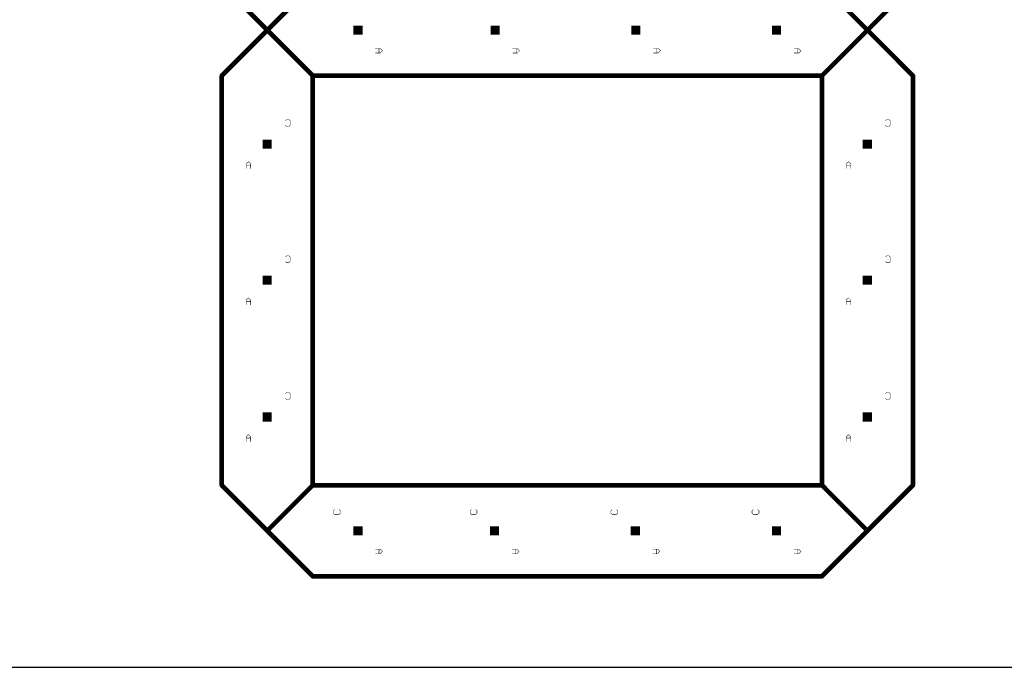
# Model space of a CAD drawing. Extents: x 0 to 229, y 0 to 70.
# Tile 3 of 9: x 54 to 108, y 0 to 36. Entities that reach past the tile are written whole.
import ezdxf

# ---------------------------------------------------------------- set-up
doc = ezdxf.new("R2010")
doc.units = 0
doc.layers.add('20', color=7, linetype='CONTINUOUS')
doc.layers.add('22', color=253, linetype='CONTINUOUS')

# ---------------------------------------------------------------- blocks, each defined once
blk = doc.blocks.new('RECT')
blk.add_solid([(-0.5, -0.5), (0.5, -0.5), (-0.5, 0.5), (0.5, 0.5)])

msp = doc.modelspace()

# ---------------------------------------------------------------- linework, layer by layer
at = {"layer": '20'}
msp.add_line((0, 0), (229, 0), dxfattribs=at)
at = {"layer": '22'}
for points, const_width in [([(70.25, 37.5), (65.25, 32.5)], 0.254), ([(70.25, 32.5), (65.25, 37.5)], 0.254), ([(100.75, 35), (98.25, 37.5)], 0.254), ([(103.25, 37.5), (100.75, 35)], 0.254), ([(100.75, 35), (98.25, 32.5)], 0.254), ([(100.75, 35), (103.25, 32.5)], 0.254), ([(73.9556, 33.9982), (73.7014, 33.9982)], 0.0254), ([(73.7014, 33.744), (73.9556, 33.744)], 0.0254), ([(73.892, 33.744), (73.892, 33.9982)], 0.0254), ([(74.0827, 33.8711), (73.9556, 33.9982)], 0.0254), ([(73.9556, 33.744), (74.0827, 33.8711)], 0.0254), ([(81.4981, 33.9982), (81.2439, 33.9982)], 0.0254), ([(81.2439, 33.744), (81.4981, 33.744)], 0.0254), ([(81.4345, 33.744), (81.4345, 33.9982)], 0.0254), ([(81.6252, 33.8711), (81.4981, 33.9982)], 0.0254), ([(81.4981, 33.744), (81.6252, 33.8711)], 0.0254), ([(89.2381, 33.9982), (88.9839, 33.9982)], 0.0254), ([(88.9839, 33.744), (89.2381, 33.744)], 0.0254), ([(89.1745, 33.744), (89.1745, 33.9982)], 0.0254), ([(89.3652, 33.8711), (89.2381, 33.9982)], 0.0254), ([(89.2381, 33.744), (89.3652, 33.8711)], 0.0254), ([(96.9682, 33.9981), (96.714, 33.9981)], 0.0254), ([(96.714, 33.7439), (96.9682, 33.7439)], 0.0254), ([(96.9046, 33.7439), (96.9046, 33.9981)], 0.0254), ([(97.0953, 33.871), (96.9682, 33.9981)], 0.0254), ([(96.9682, 33.7439), (97.0953, 33.871)], 0.0254), ([(65.25, 32.5), (65.25, 10)], 0.254), ([(70.25, 32.5), (98.25, 32.5)], 0.254), ([(70.25, 10), (70.25, 32.5)], 0.254), ([(98.25, 32.5), (98.25, 10)], 0.254), ([(103.25, 10), (103.25, 32.5)], 0.254), ([(68.7506, 30.0242), (68.8142, 30.0878)], 0.0254), ([(68.8142, 29.7065), (68.7506, 29.77)], 0.0254), ([(68.8142, 30.0878), (68.9413, 30.0878)], 0.0254), ([(68.9413, 30.0878), (69.0048, 30.0242)], 0.0254), ([(69.0048, 29.77), (68.9413, 29.7065)], 0.0254), ([(69.0048, 30.0242), (69.0048, 29.77)], 0.0254), ([(101.7456, 30.0241), (101.8092, 30.0877)], 0.0254), ([(101.8092, 29.7064), (101.7456, 29.7699)], 0.0254), ([(101.8092, 30.0877), (101.9363, 30.0877)], 0.0254), ([(101.9363, 30.0877), (101.9998, 30.0241)], 0.0254), ([(101.9998, 29.7699), (101.9363, 29.7064)], 0.0254), ([(101.9998, 30.0241), (101.9998, 29.7699)], 0.0254), ([(68.9413, 29.7065), (68.8142, 29.7065)], 0.0254), ([(101.9363, 29.7064), (101.8092, 29.7064)], 0.0254), ([(66.7119, 27.7764), (66.5848, 27.6493)], 0.0254), ([(66.5848, 27.6493), (66.5848, 27.3951)], 0.0254), ([(66.839, 27.6493), (66.7119, 27.7764)], 0.0254), ([(66.839, 27.3951), (66.839, 27.6493)], 0.0254), ([(99.7069, 27.7763), (99.5798, 27.6492)], 0.0254), ([(99.5798, 27.6492), (99.5798, 27.395)], 0.0254), ([(99.834, 27.6492), (99.7069, 27.7763)], 0.0254), ([(99.834, 27.395), (99.834, 27.6492)], 0.0254), ([(66.839, 27.5857), (66.5848, 27.5857)], 0.0254), ([(99.834, 27.5856), (99.5798, 27.5856)], 0.0254), ([(68.7506, 22.5441), (68.8142, 22.6077)], 0.0254), ([(68.8142, 22.2264), (68.7506, 22.2899)], 0.0254), ([(68.8142, 22.6077), (68.9413, 22.6077)], 0.0254), ([(68.9413, 22.2264), (68.8142, 22.2264)], 0.0254), ([(68.9413, 22.6077), (69.0048, 22.5441)], 0.0254), ([(69.0048, 22.2899), (68.9413, 22.2264)], 0.0254), ([(69.0048, 22.5441), (69.0048, 22.2899)], 0.0254), ([(101.7456, 22.5441), (101.8092, 22.6077)], 0.0254), ([(101.8092, 22.2264), (101.7456, 22.2899)], 0.0254), ([(101.8092, 22.6077), (101.9363, 22.6077)], 0.0254), ([(101.9363, 22.2264), (101.8092, 22.2264)], 0.0254), ([(101.9363, 22.6077), (101.9998, 22.5441)], 0.0254), ([(101.9998, 22.2899), (101.9363, 22.2264)], 0.0254), ([(101.9998, 22.5441), (101.9998, 22.2899)], 0.0254), ([(66.7119, 20.2963), (66.5848, 20.1692)], 0.0254), ([(66.5848, 20.1692), (66.5848, 19.915)], 0.0254), ([(66.839, 20.1056), (66.5848, 20.1056)], 0.0254), ([(66.839, 20.1692), (66.7119, 20.2963)], 0.0254), ([(66.839, 19.915), (66.839, 20.1692)], 0.0254), ([(99.7069, 20.2963), (99.5798, 20.1692)], 0.0254), ([(99.5798, 20.1692), (99.5798, 19.915)], 0.0254), ([(99.834, 20.1056), (99.5798, 20.1056)], 0.0254), ([(99.834, 20.1692), (99.7069, 20.2963)], 0.0254), ([(99.834, 19.915), (99.834, 20.1692)], 0.0254), ([(68.7506, 15.0329), (68.8142, 15.0965)], 0.0254), ([(68.8142, 14.7152), (68.7506, 14.7787)], 0.0254), ([(68.8142, 15.0965), (68.9413, 15.0965)], 0.0254), ([(68.9413, 14.7152), (68.8142, 14.7152)], 0.0254), ([(68.9413, 15.0965), (69.0048, 15.0329)], 0.0254), ([(69.0048, 14.7787), (68.9413, 14.7152)], 0.0254), ([(69.0048, 15.0329), (69.0048, 14.7787)], 0.0254), ([(101.7456, 15.0329), (101.8092, 15.0965)], 0.0254), ([(101.8092, 14.7152), (101.7456, 14.7787)], 0.0254), ([(101.8092, 15.0965), (101.9363, 15.0965)], 0.0254), ([(101.9363, 14.7152), (101.8092, 14.7152)], 0.0254), ([(101.9363, 15.0965), (101.9998, 15.0329)], 0.0254), ([(101.9998, 14.7787), (101.9363, 14.7152)], 0.0254), ([(101.9998, 15.0329), (101.9998, 14.7787)], 0.0254), ([(66.7119, 12.7851), (66.5848, 12.658)], 0.0254), ([(66.5848, 12.658), (66.5848, 12.4038)], 0.0254), ([(66.839, 12.5944), (66.5848, 12.5944)], 0.0254), ([(66.839, 12.658), (66.7119, 12.7851)], 0.0254), ([(66.839, 12.4038), (66.839, 12.658)], 0.0254), ([(99.7069, 12.7851), (99.5798, 12.658)], 0.0254), ([(99.5798, 12.658), (99.5798, 12.4038)], 0.0254), ([(99.834, 12.5944), (99.5798, 12.5944)], 0.0254), ([(99.834, 12.658), (99.7069, 12.7851)], 0.0254), ([(99.834, 12.4038), (99.834, 12.658)], 0.0254), ([(67.75, 7.5), (65.25, 10)], 0.254), ([(70.25, 10), (67.75, 7.5)], 0.254), ([(98.25, 10), (70.25, 10)], 0.254), ([(98.25, 10), (100.75, 7.5)], 0.254), ([(103.25, 10), (100.75, 7.5)], 0.254), ([(71.39, 8.5941), (71.4535, 8.6577)], 0.0254), ([(71.7077, 8.6577), (71.7713, 8.5941)], 0.0254), ([(78.9013, 8.5941), (78.9648, 8.6577)], 0.0254), ([(79.219, 8.6577), (79.2826, 8.5941)], 0.0254), ([(86.6413, 8.5941), (86.7048, 8.6577)], 0.0254), ([(86.959, 8.6577), (87.0226, 8.5941)], 0.0254), ([(94.4025, 8.5941), (94.466, 8.6577)], 0.0254), ([(94.7202, 8.6577), (94.7838, 8.5941)], 0.0254), ([(71.39, 8.467), (71.39, 8.5941)], 0.0254), ([(71.4535, 8.4035), (71.39, 8.467)], 0.0254), ([(71.7077, 8.4035), (71.4535, 8.4035)], 0.0254), ([(71.7713, 8.467), (71.7077, 8.4035)], 0.0254), ([(71.7713, 8.5941), (71.7713, 8.467)], 0.0254), ([(78.9013, 8.467), (78.9013, 8.5941)], 0.0254), ([(78.9648, 8.4035), (78.9013, 8.467)], 0.0254), ([(79.219, 8.4035), (78.9648, 8.4035)], 0.0254), ([(79.2826, 8.467), (79.219, 8.4035)], 0.0254), ([(79.2826, 8.5941), (79.2826, 8.467)], 0.0254), ([(86.6413, 8.467), (86.6413, 8.5941)], 0.0254), ([(86.7048, 8.4035), (86.6413, 8.467)], 0.0254), ([(86.959, 8.4035), (86.7048, 8.4035)], 0.0254), ([(87.0226, 8.467), (86.959, 8.4035)], 0.0254), ([(87.0226, 8.5941), (87.0226, 8.467)], 0.0254), ([(94.4025, 8.467), (94.4025, 8.5941)], 0.0254), ([(94.466, 8.4035), (94.4025, 8.467)], 0.0254), ([(94.7202, 8.4035), (94.466, 8.4035)], 0.0254), ([(94.7838, 8.467), (94.7202, 8.4035)], 0.0254), ([(94.7838, 8.5941), (94.7838, 8.467)], 0.0254), ([(70.25, 5), (67.75, 7.5)], 0.254), ([(100.75, 7.5), (98.25, 5)], 0.254), ([(73.9556, 6.4919), (73.7014, 6.4919)], 0.0254), ([(73.892, 6.2377), (73.892, 6.4919)], 0.0254), ([(74.0827, 6.3648), (73.9556, 6.4919)], 0.0254), ([(81.4669, 6.4919), (81.2127, 6.4919)], 0.0254), ([(81.4033, 6.2377), (81.4033, 6.4919)], 0.0254), ([(81.594, 6.3648), (81.4669, 6.4919)], 0.0254), ([(89.2069, 6.4919), (88.9527, 6.4919)], 0.0254), ([(89.1433, 6.2377), (89.1433, 6.4919)], 0.0254), ([(89.334, 6.3648), (89.2069, 6.4919)], 0.0254), ([(96.9681, 6.4919), (96.7139, 6.4919)], 0.0254), ([(96.9045, 6.2377), (96.9045, 6.4919)], 0.0254), ([(97.0952, 6.3648), (96.9681, 6.4919)], 0.0254), ([(73.7014, 6.2377), (73.9556, 6.2377)], 0.0254), ([(73.9556, 6.2377), (74.0827, 6.3648)], 0.0254), ([(81.2127, 6.2377), (81.4669, 6.2377)], 0.0254), ([(81.4669, 6.2377), (81.594, 6.3648)], 0.0254), ([(88.9527, 6.2377), (89.2069, 6.2377)], 0.0254), ([(89.2069, 6.2377), (89.334, 6.3648)], 0.0254), ([(96.7139, 6.2377), (96.9681, 6.2377)], 0.0254), ([(96.9681, 6.2377), (97.0952, 6.3648)], 0.0254), ([(70.25, 5), (98.25, 5)], 0.254)]:
    msp.add_lwpolyline(points, dxfattribs=dict(at, const_width=const_width))
for points, const_width in [([(100.7949, 35.0449, 1), (100.7051, 34.9551)], 0.127), ([(100.7051, 35.0449, 1), (100.7949, 34.9551)], 0.127), ([(100.7949, 34.9551, 1), (100.7051, 35.0449)], 0.127), ([(100.7051, 34.9551, 1), (100.7949, 35.0449)], 0.127), ([(73.7014, 34.0046, 1), (73.7014, 33.9919)], 0.0127), ([(73.7014, 33.7503, 1), (73.7014, 33.7377)], 0.0127), ([(73.8984, 33.9982, 1), (73.8857, 33.9982)], 0.0127), ([(73.8857, 33.744, 1), (73.8984, 33.744)], 0.0127), ([(73.9601, 34.0027, 1), (73.9511, 33.9937)], 0.0127), ([(73.9511, 33.7485, 1), (73.9601, 33.7395)], 0.0127), ([(73.9556, 33.9919, 1), (73.9556, 34.0046)], 0.0127), ([(73.9556, 33.7377, 1), (73.9556, 33.7503)], 0.0127), ([(74.0872, 33.8666, 1), (74.0782, 33.8756)], 0.0127), ([(74.0782, 33.8666, 1), (74.0872, 33.8756)], 0.0127), ([(81.2439, 34.0046, 1), (81.2439, 33.9919)], 0.0127), ([(81.2439, 33.7503, 1), (81.2439, 33.7377)], 0.0127), ([(81.4408, 33.9982, 1), (81.4282, 33.9982)], 0.0127), ([(81.4282, 33.744, 1), (81.4408, 33.744)], 0.0127), ([(81.5026, 34.0027, 1), (81.4936, 33.9937)], 0.0127), ([(81.4936, 33.7485, 1), (81.5026, 33.7395)], 0.0127), ([(81.4981, 33.9919, 1), (81.4981, 34.0046)], 0.0127), ([(81.4981, 33.7377, 1), (81.4981, 33.7503)], 0.0127), ([(81.6297, 33.8666, 1), (81.6207, 33.8756)], 0.0127), ([(81.6207, 33.8666, 1), (81.6297, 33.8756)], 0.0127), ([(88.9839, 34.0046, 1), (88.9839, 33.9919)], 0.0127), ([(88.9839, 33.7503, 1), (88.9839, 33.7377)], 0.0127), ([(89.1809, 33.9982, 1), (89.1682, 33.9982)], 0.0127), ([(89.1682, 33.744, 1), (89.1809, 33.744)], 0.0127), ([(89.2426, 34.0027, 1), (89.2336, 33.9937)], 0.0127), ([(89.2336, 33.7485, 1), (89.2426, 33.7395)], 0.0127), ([(89.2381, 33.9919, 1), (89.2381, 34.0046)], 0.0127), ([(89.2381, 33.7377, 1), (89.2381, 33.7503)], 0.0127), ([(89.3697, 33.8666, 1), (89.3607, 33.8756)], 0.0127), ([(89.3607, 33.8666, 1), (89.3697, 33.8756)], 0.0127), ([(96.714, 33.7503, 1), (96.714, 33.7376)], 0.0127), ([(96.714, 34.0044, 1), (96.714, 33.9918)], 0.0127), ([(96.9109, 33.9981, 1), (96.8983, 33.9981)], 0.0127), ([(96.8983, 33.7439, 1), (96.9109, 33.7439)], 0.0127), ([(96.9727, 34.0026, 1), (96.9637, 33.9936)], 0.0127), ([(96.9637, 33.7484, 1), (96.9727, 33.7394)], 0.0127), ([(96.9682, 33.9918, 1), (96.9682, 34.0044)], 0.0127), ([(96.9682, 33.7376, 1), (96.9682, 33.7503)], 0.0127), ([(97.0998, 33.8665, 1), (97.0908, 33.8755)], 0.0127), ([(97.0908, 33.8665, 1), (97.0998, 33.8755)], 0.0127), ([(65.3135, 32.5, 1), (65.1865, 32.5)], 0.127), ([(65.2051, 32.5449, 1), (65.2949, 32.4551)], 0.127), ([(70.25, 32.5635, 1), (70.25, 32.4365)], 0.127), ([(70.3135, 32.5, 1), (70.1865, 32.5)], 0.127), ([(70.2051, 32.4551, 1), (70.2949, 32.5449)], 0.127), ([(98.3135, 32.5, 1), (98.1865, 32.5)], 0.127), ([(98.2051, 32.5449, 1), (98.2949, 32.4551)], 0.127), ([(98.25, 32.4365, 1), (98.25, 32.5635)], 0.127), ([(103.3135, 32.5, 1), (103.1865, 32.5)], 0.127), ([(103.2051, 32.4551, 1), (103.2949, 32.5449)], 0.127), ([(68.7461, 30.0287, 1), (68.7551, 30.0197)], 0.0127), ([(68.7551, 29.7745, 1), (68.7461, 29.7655)], 0.0127), ([(68.8142, 30.0942, 1), (68.8142, 30.0815)], 0.0127), ([(68.8187, 30.0833, 1), (68.8097, 30.0923)], 0.0127), ([(68.9458, 30.0923, 1), (68.9368, 30.0833)], 0.0127), ([(68.9413, 30.0815, 1), (68.9413, 30.0942)], 0.0127), ([(69.0112, 30.0242, 1), (68.9985, 30.0242)], 0.0127), ([(68.9985, 29.77, 1), (69.0112, 29.77)], 0.0127), ([(69.0003, 30.0197, 1), (69.0093, 30.0287)], 0.0127), ([(69.0093, 29.7655, 1), (69.0003, 29.7745)], 0.0127), ([(101.7411, 30.0286, 1), (101.7501, 30.0196)], 0.0127), ([(101.7501, 29.7744, 1), (101.7411, 29.7654)], 0.0127), ([(101.8092, 30.0941, 1), (101.8092, 30.0814)], 0.0127), ([(101.8137, 30.0832, 1), (101.8047, 30.0922)], 0.0127), ([(101.9408, 30.0922, 1), (101.9318, 30.0832)], 0.0127), ([(101.9363, 30.0814, 1), (101.9363, 30.0941)], 0.0127), ([(102.0062, 30.0241, 1), (101.9935, 30.0241)], 0.0127), ([(101.9935, 29.7699, 1), (102.0062, 29.7699)], 0.0127), ([(101.9953, 30.0196, 1), (102.0043, 30.0286)], 0.0127), ([(102.0043, 29.7654, 1), (101.9953, 29.7744)], 0.0127), ([(68.8142, 29.7129, 1), (68.8142, 29.7002)], 0.0127), ([(68.8097, 29.702, 1), (68.8187, 29.711)], 0.0127), ([(68.9368, 29.711, 1), (68.9458, 29.702)], 0.0127), ([(68.9413, 29.7002, 1), (68.9413, 29.7129)], 0.0127), ([(101.8092, 29.7128, 1), (101.8092, 29.7001)], 0.0127), ([(101.8047, 29.7019, 1), (101.8137, 29.7109)], 0.0127), ([(101.9318, 29.7109, 1), (101.9408, 29.7019)], 0.0127), ([(101.9363, 29.7001, 1), (101.9363, 29.7128)], 0.0127), ([(66.5803, 27.6538, 1), (66.5893, 27.6448)], 0.0127), ([(66.5911, 27.6493, 1), (66.5785, 27.6493)], 0.0127), ([(66.7164, 27.7809, 1), (66.7074, 27.7719)], 0.0127), ([(66.7164, 27.7719, 1), (66.7074, 27.7809)], 0.0127), ([(66.8453, 27.6493, 1), (66.8327, 27.6493)], 0.0127), ([(66.8345, 27.6448, 1), (66.8435, 27.6538)], 0.0127), ([(99.5862, 27.6492, 1), (99.5735, 27.6492)], 0.0127), ([(99.5753, 27.6537, 1), (99.5843, 27.6447)], 0.0127), ([(99.7114, 27.7808, 1), (99.7024, 27.7718)], 0.0127), ([(99.7114, 27.7718, 1), (99.7024, 27.7808)], 0.0127), ([(99.8404, 27.6492, 1), (99.8277, 27.6492)], 0.0127), ([(99.8295, 27.6447, 1), (99.8385, 27.6537)], 0.0127), ([(66.5848, 27.5921, 1), (66.5848, 27.5794)], 0.0127), ([(66.5785, 27.3951, 1), (66.5911, 27.3951)], 0.0127), ([(66.8327, 27.3951, 1), (66.8453, 27.3951)], 0.0127), ([(66.839, 27.5794, 1), (66.839, 27.5921)], 0.0127), ([(99.5798, 27.592, 1), (99.5798, 27.5793)], 0.0127), ([(99.5735, 27.395, 1), (99.5862, 27.395)], 0.0127), ([(99.8277, 27.395, 1), (99.8404, 27.395)], 0.0127), ([(99.834, 27.5793, 1), (99.834, 27.592)], 0.0127), ([(68.7461, 22.5486, 1), (68.7551, 22.5396)], 0.0127), ([(68.7551, 22.2944, 1), (68.7461, 22.2854)], 0.0127), ([(68.8142, 22.6141, 1), (68.8142, 22.6014)], 0.0127), ([(68.8142, 22.2328, 1), (68.8142, 22.2201)], 0.0127), ([(68.8187, 22.6032, 1), (68.8097, 22.6122)], 0.0127), ([(68.8097, 22.2219, 1), (68.8187, 22.2309)], 0.0127), ([(68.9458, 22.6122, 1), (68.9368, 22.6032)], 0.0127), ([(68.9368, 22.2309, 1), (68.9458, 22.2219)], 0.0127), ([(68.9413, 22.6014, 1), (68.9413, 22.6141)], 0.0127), ([(68.9413, 22.2201, 1), (68.9413, 22.2328)], 0.0127), ([(69.0112, 22.5441, 1), (68.9985, 22.5441)], 0.0127), ([(68.9985, 22.2899, 1), (69.0112, 22.2899)], 0.0127), ([(69.0003, 22.5396, 1), (69.0093, 22.5486)], 0.0127), ([(69.0093, 22.2854, 1), (69.0003, 22.2944)], 0.0127), ([(101.7411, 22.5486, 1), (101.7501, 22.5396)], 0.0127), ([(101.7501, 22.2944, 1), (101.7411, 22.2854)], 0.0127), ([(101.8092, 22.6141, 1), (101.8092, 22.6014)], 0.0127), ([(101.8092, 22.2328, 1), (101.8092, 22.2201)], 0.0127), ([(101.8137, 22.6032, 1), (101.8047, 22.6122)], 0.0127), ([(101.8047, 22.2219, 1), (101.8137, 22.2309)], 0.0127), ([(101.9408, 22.6122, 1), (101.9318, 22.6032)], 0.0127), ([(101.9318, 22.2309, 1), (101.9408, 22.2219)], 0.0127), ([(101.9363, 22.6014, 1), (101.9363, 22.6141)], 0.0127), ([(101.9363, 22.2201, 1), (101.9363, 22.2328)], 0.0127), ([(102.0062, 22.5441, 1), (101.9935, 22.5441)], 0.0127), ([(101.9935, 22.2899, 1), (102.0062, 22.2899)], 0.0127), ([(101.9953, 22.5396, 1), (102.0043, 22.5486)], 0.0127), ([(102.0043, 22.2854, 1), (101.9953, 22.2944)], 0.0127), ([(66.5803, 20.1737, 1), (66.5893, 20.1647)], 0.0127), ([(66.5848, 20.112, 1), (66.5848, 20.0993)], 0.0127), ([(66.5911, 20.1692, 1), (66.5785, 20.1692)], 0.0127), ([(66.7164, 20.3008, 1), (66.7074, 20.2918)], 0.0127), ([(66.7164, 20.2918, 1), (66.7074, 20.3008)], 0.0127), ([(66.8453, 20.1692, 1), (66.8327, 20.1692)], 0.0127), ([(66.8345, 20.1647, 1), (66.8435, 20.1737)], 0.0127), ([(66.839, 20.0993, 1), (66.839, 20.112)], 0.0127), ([(99.5862, 20.1692, 1), (99.5735, 20.1692)], 0.0127), ([(99.5753, 20.1737, 1), (99.5843, 20.1647)], 0.0127), ([(99.5798, 20.112, 1), (99.5798, 20.0993)], 0.0127), ([(99.7114, 20.3008, 1), (99.7024, 20.2918)], 0.0127), ([(99.7114, 20.2918, 1), (99.7024, 20.3008)], 0.0127), ([(99.8404, 20.1692, 1), (99.8277, 20.1692)], 0.0127), ([(99.8295, 20.1647, 1), (99.8385, 20.1737)], 0.0127), ([(99.834, 20.0993, 1), (99.834, 20.112)], 0.0127), ([(66.5785, 19.915, 1), (66.5911, 19.915)], 0.0127), ([(66.8327, 19.915, 1), (66.8453, 19.915)], 0.0127), ([(99.5735, 19.915, 1), (99.5862, 19.915)], 0.0127), ([(99.8277, 19.915, 1), (99.8404, 19.915)], 0.0127), ([(68.7461, 15.0374, 1), (68.7551, 15.0284)], 0.0127), ([(68.7551, 14.7832, 1), (68.7461, 14.7742)], 0.0127), ([(68.8142, 15.1029, 1), (68.8142, 15.0902)], 0.0127), ([(68.8142, 14.7216, 1), (68.8142, 14.7089)], 0.0127), ([(68.8187, 15.092, 1), (68.8097, 15.101)], 0.0127), ([(68.8097, 14.7107, 1), (68.8187, 14.7197)], 0.0127), ([(68.9458, 15.101, 1), (68.9368, 15.092)], 0.0127), ([(68.9368, 14.7197, 1), (68.9458, 14.7107)], 0.0127), ([(68.9413, 15.0902, 1), (68.9413, 15.1029)], 0.0127), ([(68.9413, 14.7089, 1), (68.9413, 14.7216)], 0.0127), ([(69.0112, 15.0329, 1), (68.9985, 15.0329)], 0.0127), ([(68.9985, 14.7787, 1), (69.0112, 14.7787)], 0.0127), ([(69.0003, 15.0284, 1), (69.0093, 15.0374)], 0.0127), ([(69.0093, 14.7742, 1), (69.0003, 14.7832)], 0.0127), ([(101.7411, 15.0374, 1), (101.7501, 15.0284)], 0.0127), ([(101.7501, 14.7832, 1), (101.7411, 14.7742)], 0.0127), ([(101.8092, 15.1029, 1), (101.8092, 15.0902)], 0.0127), ([(101.8092, 14.7216, 1), (101.8092, 14.7089)], 0.0127), ([(101.8137, 15.092, 1), (101.8047, 15.101)], 0.0127), ([(101.8047, 14.7107, 1), (101.8137, 14.7197)], 0.0127), ([(101.9408, 15.101, 1), (101.9318, 15.092)], 0.0127), ([(101.9318, 14.7197, 1), (101.9408, 14.7107)], 0.0127), ([(101.9363, 15.0902, 1), (101.9363, 15.1029)], 0.0127), ([(101.9363, 14.7089, 1), (101.9363, 14.7216)], 0.0127), ([(102.0062, 15.0329, 1), (101.9935, 15.0329)], 0.0127), ([(101.9935, 14.7787, 1), (102.0062, 14.7787)], 0.0127), ([(101.9953, 15.0284, 1), (102.0043, 15.0374)], 0.0127), ([(102.0043, 14.7742, 1), (101.9953, 14.7832)], 0.0127), ([(66.5803, 12.6625, 1), (66.5893, 12.6535)], 0.0127), ([(66.5911, 12.658, 1), (66.5785, 12.658)], 0.0127), ([(66.5848, 12.6007, 1), (66.5848, 12.5881)], 0.0127), ([(66.7164, 12.7896, 1), (66.7074, 12.7806)], 0.0127), ([(66.7164, 12.7806, 1), (66.7074, 12.7896)], 0.0127), ([(66.8453, 12.658, 1), (66.8327, 12.658)], 0.0127), ([(66.8345, 12.6535, 1), (66.8435, 12.6625)], 0.0127), ([(66.839, 12.5881, 1), (66.839, 12.6007)], 0.0127), ([(99.5862, 12.658, 1), (99.5735, 12.658)], 0.0127), ([(99.5753, 12.6625, 1), (99.5843, 12.6535)], 0.0127), ([(99.5798, 12.6007, 1), (99.5798, 12.5881)], 0.0127), ([(99.7114, 12.7896, 1), (99.7024, 12.7806)], 0.0127), ([(99.7114, 12.7806, 1), (99.7024, 12.7896)], 0.0127), ([(99.8404, 12.658, 1), (99.8277, 12.658)], 0.0127), ([(99.8295, 12.6535, 1), (99.8385, 12.6625)], 0.0127), ([(99.834, 12.5881, 1), (99.834, 12.6007)], 0.0127), ([(66.5785, 12.4038, 1), (66.5911, 12.4038)], 0.0127), ([(66.8327, 12.4038, 1), (66.8453, 12.4038)], 0.0127), ([(99.5735, 12.4038, 1), (99.5862, 12.4038)], 0.0127), ([(99.8277, 12.4038, 1), (99.8404, 12.4038)], 0.0127), ([(65.2949, 10.0449, 1), (65.2051, 9.9551)], 0.127), ([(65.1865, 10, 1), (65.3135, 10)], 0.127), ([(70.25, 10.0635, 1), (70.25, 9.9365)], 0.127), ([(70.1865, 10, 1), (70.3135, 10)], 0.127), ([(70.2949, 9.9551, 1), (70.2051, 10.0449)], 0.127), ([(98.2949, 10.0449, 1), (98.2051, 9.9551)], 0.127), ([(98.1865, 10, 1), (98.3135, 10)], 0.127), ([(98.25, 9.9365, 1), (98.25, 10.0635)], 0.127), ([(103.1865, 10, 1), (103.3135, 10)], 0.127), ([(103.2949, 9.9551, 1), (103.2051, 10.0449)], 0.127), ([(71.458, 8.6532, 1), (71.449, 8.6622)], 0.0127), ([(71.7122, 8.6622, 1), (71.7032, 8.6532)], 0.0127), ([(78.9693, 8.6532, 1), (78.9603, 8.6622)], 0.0127), ([(79.2235, 8.6622, 1), (79.2145, 8.6532)], 0.0127), ([(86.7093, 8.6532, 1), (86.7003, 8.6622)], 0.0127), ([(86.9635, 8.6622, 1), (86.9545, 8.6532)], 0.0127), ([(94.4705, 8.6532, 1), (94.4615, 8.6622)], 0.0127), ([(94.7247, 8.6622, 1), (94.7157, 8.6532)], 0.0127), ([(71.3855, 8.5986, 1), (71.3945, 8.5896)], 0.0127), ([(71.3945, 8.4715, 1), (71.3855, 8.4625)], 0.0127), ([(71.3963, 8.5941, 1), (71.3837, 8.5941)], 0.0127), ([(71.3837, 8.467, 1), (71.3963, 8.467)], 0.0127), ([(71.4535, 8.4099, 1), (71.4535, 8.3972)], 0.0127), ([(71.449, 8.399, 1), (71.458, 8.408)], 0.0127), ([(71.7032, 8.408, 1), (71.7122, 8.399)], 0.0127), ([(71.7077, 8.3972, 1), (71.7077, 8.4099)], 0.0127), ([(71.7776, 8.5941, 1), (71.7649, 8.5941)], 0.0127), ([(71.7649, 8.467, 1), (71.7776, 8.467)], 0.0127), ([(71.7668, 8.5896, 1), (71.7758, 8.5986)], 0.0127), ([(71.7758, 8.4625, 1), (71.7668, 8.4715)], 0.0127), ([(78.8968, 8.5986, 1), (78.9058, 8.5896)], 0.0127), ([(78.9058, 8.4715, 1), (78.8968, 8.4625)], 0.0127), ([(78.9077, 8.5941, 1), (78.895, 8.5941)], 0.0127), ([(78.895, 8.467, 1), (78.9077, 8.467)], 0.0127), ([(78.9648, 8.4099, 1), (78.9648, 8.3972)], 0.0127), ([(78.9603, 8.399, 1), (78.9693, 8.408)], 0.0127), ([(79.2145, 8.408, 1), (79.2235, 8.399)], 0.0127), ([(79.219, 8.3972, 1), (79.219, 8.4099)], 0.0127), ([(79.2889, 8.5941, 1), (79.2763, 8.5941)], 0.0127), ([(79.2763, 8.467, 1), (79.2889, 8.467)], 0.0127), ([(79.2781, 8.5896, 1), (79.2871, 8.5986)], 0.0127), ([(79.2871, 8.4625, 1), (79.2781, 8.4715)], 0.0127), ([(86.6368, 8.5986, 1), (86.6458, 8.5896)], 0.0127), ([(86.6458, 8.4715, 1), (86.6368, 8.4625)], 0.0127), ([(86.6476, 8.5941, 1), (86.635, 8.5941)], 0.0127), ([(86.635, 8.467, 1), (86.6476, 8.467)], 0.0127), ([(86.7048, 8.4099, 1), (86.7048, 8.3972)], 0.0127), ([(86.7003, 8.399, 1), (86.7093, 8.408)], 0.0127), ([(86.9545, 8.408, 1), (86.9635, 8.399)], 0.0127), ([(86.959, 8.3972, 1), (86.959, 8.4099)], 0.0127), ([(87.0289, 8.5941, 1), (87.0162, 8.5941)], 0.0127), ([(87.0162, 8.467, 1), (87.0289, 8.467)], 0.0127), ([(87.0181, 8.5896, 1), (87.0271, 8.5986)], 0.0127), ([(87.0271, 8.4625, 1), (87.0181, 8.4715)], 0.0127), ([(94.4089, 8.5941, 1), (94.3962, 8.5941)], 0.0127), ([(94.398, 8.5986, 1), (94.407, 8.5896)], 0.0127), ([(94.407, 8.4715, 1), (94.398, 8.4625)], 0.0127), ([(94.3962, 8.467, 1), (94.4089, 8.467)], 0.0127), ([(94.466, 8.4099, 1), (94.466, 8.3972)], 0.0127), ([(94.4615, 8.399, 1), (94.4705, 8.408)], 0.0127), ([(94.7157, 8.408, 1), (94.7247, 8.399)], 0.0127), ([(94.7202, 8.3972, 1), (94.7202, 8.4099)], 0.0127), ([(94.7901, 8.5941, 1), (94.7775, 8.5941)], 0.0127), ([(94.7775, 8.467, 1), (94.7901, 8.467)], 0.0127), ([(94.7793, 8.5896, 1), (94.7883, 8.5986)], 0.0127), ([(94.7883, 8.4625, 1), (94.7793, 8.4715)], 0.0127), ([(67.7949, 7.5449, 1), (67.7051, 7.4551)], 0.127), ([(67.7051, 7.5449, 1), (67.7949, 7.4551)], 0.127), ([(67.7051, 7.4551, 1), (67.7949, 7.5449)], 0.127), ([(100.7051, 7.5449, 1), (100.7949, 7.4551)], 0.127), ([(100.7949, 7.4551, 1), (100.7051, 7.5449)], 0.127), ([(100.7051, 7.4551, 1), (100.7949, 7.5449)], 0.127), ([(73.7014, 6.4983, 1), (73.7014, 6.4855)], 0.0127), ([(73.8984, 6.4919, 1), (73.8857, 6.4919)], 0.0127), ([(73.9601, 6.4964, 1), (73.9511, 6.4874)], 0.0127), ([(73.9556, 6.4855, 1), (73.9556, 6.4983)], 0.0127), ([(81.2127, 6.4983, 1), (81.2127, 6.4855)], 0.0127), ([(81.4096, 6.4919, 1), (81.397, 6.4919)], 0.0127), ([(81.4714, 6.4964, 1), (81.4624, 6.4874)], 0.0127), ([(81.4669, 6.4855, 1), (81.4669, 6.4983)], 0.0127), ([(88.9527, 6.4983, 1), (88.9527, 6.4855)], 0.0127), ([(89.1497, 6.4919, 1), (89.137, 6.4919)], 0.0127), ([(89.2114, 6.4964, 1), (89.2024, 6.4874)], 0.0127), ([(89.2069, 6.4855, 1), (89.2069, 6.4983)], 0.0127), ([(96.7139, 6.4983, 1), (96.7139, 6.4855)], 0.0127), ([(96.9108, 6.4919, 1), (96.8982, 6.4919)], 0.0127), ([(96.9726, 6.4964, 1), (96.9636, 6.4874)], 0.0127), ([(96.9681, 6.4855, 1), (96.9681, 6.4983)], 0.0127), ([(73.7014, 6.2441, 1), (73.7014, 6.2313)], 0.0127), ([(73.8857, 6.2377, 1), (73.8984, 6.2377)], 0.0127), ([(73.9511, 6.2422, 1), (73.9601, 6.2332)], 0.0127), ([(73.9556, 6.2313, 1), (73.9556, 6.2441)], 0.0127), ([(74.0872, 6.3603, 1), (74.0782, 6.3693)], 0.0127), ([(74.0782, 6.3603, 1), (74.0872, 6.3693)], 0.0127), ([(81.2127, 6.2441, 1), (81.2127, 6.2313)], 0.0127), ([(81.397, 6.2377, 1), (81.4096, 6.2377)], 0.0127), ([(81.4624, 6.2422, 1), (81.4714, 6.2332)], 0.0127), ([(81.4669, 6.2313, 1), (81.4669, 6.2441)], 0.0127), ([(81.5985, 6.3603, 1), (81.5895, 6.3693)], 0.0127), ([(81.5895, 6.3603, 1), (81.5985, 6.3693)], 0.0127), ([(88.9527, 6.2441, 1), (88.9527, 6.2313)], 0.0127), ([(89.137, 6.2377, 1), (89.1497, 6.2377)], 0.0127), ([(89.2024, 6.2422, 1), (89.2114, 6.2332)], 0.0127), ([(89.2069, 6.2313, 1), (89.2069, 6.2441)], 0.0127), ([(89.3385, 6.3603, 1), (89.3295, 6.3693)], 0.0127), ([(89.3295, 6.3603, 1), (89.3385, 6.3693)], 0.0127), ([(96.7139, 6.2441, 1), (96.7139, 6.2313)], 0.0127), ([(96.8982, 6.2377, 1), (96.9108, 6.2377)], 0.0127), ([(96.9636, 6.2422, 1), (96.9726, 6.2332)], 0.0127), ([(96.9681, 6.2313, 1), (96.9681, 6.2441)], 0.0127), ([(97.0997, 6.3603, 1), (97.0907, 6.3693)], 0.0127), ([(97.0907, 6.3603, 1), (97.0997, 6.3693)], 0.0127), ([(70.25, 5.0635, 1), (70.25, 4.9365)], 0.127), ([(70.2051, 4.9551, 1), (70.2949, 5.0449)], 0.127), ([(98.2051, 5.0449, 1), (98.2949, 4.9551)], 0.127), ([(98.25, 4.9365, 1), (98.25, 5.0635)], 0.127)]:
    msp.add_lwpolyline(points, format="xyb", dxfattribs=dict(at, const_width=const_width))

# ---------------------------------------------------------------- block references
at = {"layer": '22', "xscale": 0.5, "yscale": 0.5, "rotation": 90}
for p in [(72.7362, 35.0013), (80.2787, 35.0013), (88.0187, 35.0013), (95.7488, 35.0012), (72.7362, 7.495), (80.2475, 7.495), (87.9875, 7.495), (95.7487, 7.495)]:
    msp.add_blockref('RECT', p, dxfattribs=at)
at = {"layer": '22', "xscale": 0.5, "yscale": 0.5}
for p in [(67.7475, 28.7413), (100.7425, 28.7412), (67.7475, 21.2612), (100.7425, 21.2612), (67.7475, 13.75), (100.7425, 13.75)]:
    msp.add_blockref('RECT', p, dxfattribs=at)

doc.saveas('drawing.dxf')
